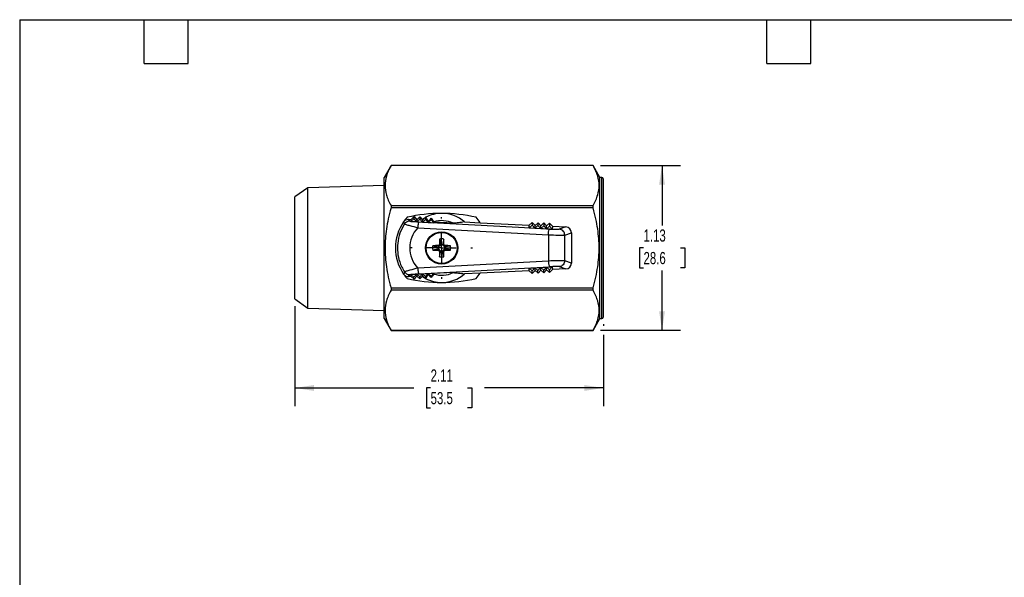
# Model space of a CAD drawing. Header units: inches. Extents: x 0.2 to 10.8, y 0.2 to 8.2.
# Tile 2 of 3: x 0.2 to 7, y 4.4 to 8.2. Entities that reach past the tile are written whole.
import ezdxf

# ---------------------------------------------------------------- set-up
doc = ezdxf.new("R2010")
doc.units = ezdxf.units.IN
doc.header["$MEASUREMENT"] = 0
doc.linetypes.add('SLD-Center', pattern=[0.75, 0.6, -0.05, 0.05, -0.05])
doc.linetypes.add('SLD-Solid', pattern=[0])
doc.layers.add('CENTER', color=40, linetype='SLD-Center')
doc.layers.add('DIMENSIONS', color=140, linetype='SLD-Solid', lineweight=25)
doc.layers.add('TEXT', color=140, linetype='SLD-Solid', lineweight=25)
doc.styles.add('SLDTEXTSTYLE0', font='TXT', dxfattribs={"width": 0.7})
doc.dimstyles.new('SLDDIMSTYLE2', dxfattribs={"dimtxt": 0.084961, "dimasz": 0.13, "dimexe": 0, "dimexo": 0.0625, "dimgap": 0.02124, "dimtad": 0, "dimtih": 1, "dimtoh": 1, "dimrnd": 1e-09, "dimzin": 12, "dimdsep": 46, "dimtxsty": 'SLDTEXTSTYLE0', "dimsah": 1, "dimcen": 0.09, "dimadec": 0, "dimazin": 3, "dimtfac": 1, "dimtofl": 0, "dimtmove": 0, "dimatfit": 3, "dimfxl": 0, "dimfrac": 2, "dimtolj": 1, "dimtzin": 12, "dimarcsym": 0})

# ---------------------------------------------------------------- blocks, each defined once
blk = doc.blocks.new('_D_7')
at = {"layer": 'DIMENSIONS'}
for p, q in [((4.214, 7.2534), (4.7594, 7.2534)), ((4.6344, 7.2534), (4.6344, 6.8446)), ((4.5081, 6.6905), (4.4796, 6.6905)), ((4.4796, 6.6905), (4.4796, 6.5555)), ((4.7606, 6.6905), (4.7891, 6.6905)), ((4.7891, 6.6905), (4.7891, 6.5555)), ((4.4796, 6.5555), (4.5081, 6.5555)), ((4.6344, 6.1276), (4.6344, 6.5365)), ((4.7891, 6.5555), (4.7606, 6.5555)), ((4.214, 6.1276), (4.7594, 6.1276))]:
    blk.add_line(p, q, dxfattribs=at)
for points in [[(4.6344, 7.2534), (4.6144, 7.1234), (4.6544, 7.1234)], [(4.6344, 6.1276), (4.6544, 6.2576), (4.6144, 6.2576)]]:
    blk.add_solid(points, dxfattribs=at)
at = {"layer": 'DIMENSIONS', "char_height": 0.08333, "attachment_point": 1, "style": 'SLDTEXTSTYLE0'}
for s, insert in [('1.13', (4.5081, 6.817)), ('28.6', (4.5081, 6.6629))]:
    blk.add_mtext(s, dxfattribs=dict(at, insert=insert))
blk = doc.blocks.new('_D_8')
at = {"layer": 'DIMENSIONS'}
for p, q in [((2.1279, 6.2921), (2.1279, 5.6088)), ((4.2342, 6.17), (4.2342, 6.1576)), ((4.2342, 6.0976), (4.2342, 5.6088)), ((2.1279, 5.7338), (2.9397, 5.7338)), ((3.0548, 5.7338), (3.0263, 5.7338)), ((3.0263, 5.7338), (3.0263, 5.5988)), ((3.3073, 5.7338), (3.3358, 5.7338)), ((3.3358, 5.7338), (3.3358, 5.5988)), ((4.2342, 5.7338), (3.4224, 5.7338)), ((3.0263, 5.5988), (3.0548, 5.5988)), ((3.3358, 5.5988), (3.3073, 5.5988))]:
    blk.add_line(p, q, dxfattribs=at)
for points in [[(2.1279, 5.7338), (2.2579, 5.7138), (2.2579, 5.7538)], [(4.2342, 5.7338), (4.1042, 5.7538), (4.1042, 5.7138)]]:
    blk.add_solid(points, dxfattribs=at)
at = {"layer": 'DIMENSIONS', "char_height": 0.08333, "attachment_point": 1, "style": 'SLDTEXTSTYLE0'}
for s, insert in [('2.11', (3.0548, 5.8603)), ('53.5', (3.0548, 5.7062))]:
    blk.add_mtext(s, dxfattribs=dict(at, insert=insert))
blk = doc.blocks.new('SW_CENTERMARKSYMBOL_1')
at = {"layer": 'CENTER', "color": 0}
for p, q in [((0, 0.2), (0, 0.2102)), ((0, 0), (0, 0.1)), ((-0.2, 0), (-0.2102, 0)), ((0, 0), (-0.1, 0)), ((0, 0), (0, -0.1)), ((0, 0), (0.1, 0)), ((0.2, 0), (0.2102, 0)), ((0, -0.2), (0, -0.2102))]:
    blk.add_line(p, q, dxfattribs=at)

msp = doc.modelspace()

# ---------------------------------------------------------------- linework, layer by layer
for p, q in [((2.7847, 7.2535), (2.7381, 7.1728)), ((4.164, 7.2535), (2.7847, 7.2535)), ((2.7847, 7.2535), (2.7847, 7.2534)), ((4.164, 7.2534), (2.7847, 7.2534)), ((4.2106, 7.1728), (4.164, 7.2535)), ((4.164, 7.2534), (4.164, 7.2535)), ((2.7381, 6.2082), (2.7381, 7.1728)), ((4.2224, 7.1728), (4.2106, 7.1728)), ((4.2106, 6.2082), (4.2106, 7.1728)), ((4.2224, 6.2082), (4.2224, 7.1728)), ((4.2342, 6.22), (4.2342, 7.161)), ((2.2166, 7.101), (2.1279, 7.0389)), ((2.7381, 7.1173), (2.2166, 7.101)), ((2.2166, 6.28), (2.2166, 7.101)), ((2.1279, 6.3421), (2.1279, 7.0389)), ((2.7847, 6.98), (2.7847, 6.964)), ((2.7847, 6.98), (4.164, 6.98)), ((4.164, 6.964), (2.7847, 6.964)), ((4.164, 6.964), (4.164, 6.98)), ((2.9049, 6.8863), (2.9212, 6.8856)), ((2.9204, 6.8709), (2.9411, 6.8896)), ((2.9204, 6.8711), (2.9212, 6.8856)), ((2.9212, 6.8856), (2.9418, 6.9042)), ((2.9228, 6.8708), (2.9598, 6.8689)), ((2.9418, 6.9042), (2.9411, 6.8896)), ((2.9411, 6.8896), (2.9598, 6.8689)), ((2.9418, 6.9042), (2.9605, 6.8836)), ((2.9598, 6.8689), (2.9804, 6.8874)), ((2.9605, 6.8836), (2.9598, 6.8689)), ((2.9598, 6.8689), (2.9991, 6.8667)), ((2.9605, 6.8836), (2.9811, 6.9023)), ((3.8658, 6.8195), (2.9743, 6.8673)), ((2.9811, 6.9023), (2.9804, 6.8874)), ((2.9804, 6.8874), (2.9991, 6.8667)), ((2.9811, 6.9023), (2.9964, 6.8854)), ((2.9964, 6.8854), (2.9997, 6.8802)), ((2.9991, 6.8667), (3.0197, 6.8853)), ((2.9997, 6.8802), (2.9991, 6.8667)), ((2.9991, 6.8667), (3.0384, 6.8646)), ((3.0187, 6.8988), (3.0204, 6.9004)), ((3.0204, 6.9004), (3.0197, 6.8853)), ((3.0197, 6.8853), (3.0384, 6.8646)), ((3.0204, 6.9004), (3.0208, 6.9)), ((3.0384, 6.8646), (3.059, 6.8832)), ((3.0387, 6.8715), (3.0384, 6.8646)), ((3.0384, 6.8646), (3.0777, 6.8625)), ((3.0595, 6.8931), (3.059, 6.8832)), ((3.059, 6.8832), (3.0777, 6.8625)), ((3.0778, 6.8655), (3.0777, 6.8625)), ((3.2094, 6.8591), (3.0777, 6.8655)), ((3.286, 6.8678), (3.3937, 6.8625)), ((3.3937, 6.8625), (3.7285, 6.8462)), ((3.7491, 6.8649), (3.7285, 6.8462)), ((3.7491, 6.8649), (3.7482, 6.8463)), ((3.7678, 6.8443), (3.7491, 6.8649)), ((3.7884, 6.863), (3.7678, 6.8443)), ((3.7884, 6.863), (3.7875, 6.8442)), ((3.8071, 6.8424), (3.7884, 6.863)), ((3.8278, 6.8611), (3.8071, 6.8424)), ((3.8278, 6.8611), (3.8268, 6.8421)), ((3.8465, 6.8405), (3.8278, 6.8611)), ((3.8671, 6.8592), (3.8465, 6.8405)), ((3.8671, 6.8592), (3.8661, 6.84)), ((3.8858, 6.8386), (3.8671, 6.8592)), ((2.9669, 6.828), (3.8584, 6.7802)), ((3.7276, 6.8277), (3.7482, 6.8463)), ((3.7276, 6.8277), (3.7285, 6.8462)), ((3.7276, 6.8277), (3.7669, 6.8256)), ((3.7482, 6.8463), (3.7669, 6.8256)), ((3.7669, 6.8256), (3.7678, 6.8443)), ((3.7669, 6.8256), (3.7875, 6.8442)), ((3.7669, 6.8256), (3.8062, 6.8235)), ((3.7875, 6.8442), (3.8062, 6.8235)), ((3.8062, 6.8235), (3.8071, 6.8424)), ((3.8062, 6.8235), (3.8268, 6.8421)), ((3.8062, 6.8235), (3.8455, 6.8214)), ((3.8268, 6.8421), (3.8455, 6.8214)), ((3.8455, 6.8214), (3.8465, 6.8405)), ((3.8455, 6.8214), (3.8661, 6.84)), ((3.8455, 6.8214), (3.8848, 6.8193)), ((3.8661, 6.84), (3.8848, 6.8193)), ((3.8858, 6.8386), (3.8848, 6.8193)), ((3.8858, 6.8386), (3.9782, 6.8341)), ((3.9782, 6.8341), (3.9328, 6.8181)), ((3.9701, 6.7788), (4.0157, 6.7948)), ((4.0157, 6.7948), (4.0157, 6.5862)), ((3.8584, 6.7802), (3.8584, 6.6008)), ((3.9701, 6.6022), (3.9701, 6.7788)), ((3.1065, 6.7063), (3.1065, 6.6977)), ((3.1073, 6.6974), (3.1065, 6.6974)), ((3.1065, 6.684), (3.1075, 6.6842)), ((3.1065, 6.6753), (3.1065, 6.684)), ((3.1147, 6.7144), (3.1232, 6.7144)), ((3.1147, 6.6672), (3.1234, 6.6672)), ((3.1234, 6.6672), (3.1236, 6.6682)), ((3.1236, 6.6678), (3.1236, 6.6672)), ((3.1457, 6.6672), (3.137, 6.6672)), ((3.1457, 6.7144), (3.1371, 6.7144)), ((3.1538, 6.7063), (3.1538, 6.6978)), ((3.1538, 6.6753), (3.1538, 6.6839)), ((3.8584, 6.6008), (2.9669, 6.553)), ((4.0157, 6.5862), (3.9701, 6.6022)), ((2.9743, 6.5137), (3.8658, 6.5615)), ((3.2094, 6.5219), (3.0777, 6.5155)), ((3.7285, 6.5348), (3.3937, 6.5185)), ((3.7276, 6.5533), (3.7669, 6.5554)), ((3.7285, 6.5348), (3.7276, 6.5533)), ((3.7482, 6.5347), (3.7276, 6.5533)), ((3.7285, 6.5348), (3.7491, 6.5161)), ((3.7669, 6.5554), (3.7482, 6.5347)), ((3.7491, 6.5161), (3.7482, 6.5347)), ((3.7491, 6.5161), (3.7678, 6.5367)), ((3.7669, 6.5554), (3.8062, 6.5576)), ((3.7875, 6.5369), (3.7669, 6.5554)), ((3.7678, 6.5367), (3.7669, 6.5554)), ((3.7678, 6.5367), (3.7884, 6.518)), ((3.8062, 6.5576), (3.7875, 6.5369)), ((3.7884, 6.518), (3.7875, 6.5369)), ((3.7884, 6.518), (3.8071, 6.5386)), ((3.8062, 6.5576), (3.8455, 6.5597)), ((3.8268, 6.539), (3.8062, 6.5576)), ((3.8071, 6.5386), (3.8062, 6.5576)), ((3.8071, 6.5386), (3.8278, 6.5199)), ((3.8455, 6.5597), (3.8268, 6.539)), ((3.8278, 6.5199), (3.8268, 6.539)), ((3.8278, 6.5199), (3.8465, 6.5405)), ((3.8455, 6.5597), (3.8848, 6.5618)), ((3.8661, 6.5411), (3.8455, 6.5597)), ((3.8465, 6.5405), (3.8455, 6.5597)), ((3.8465, 6.5405), (3.8671, 6.5218)), ((3.8848, 6.5618), (3.8661, 6.5411)), ((3.8671, 6.5218), (3.8661, 6.5411)), ((3.8671, 6.5218), (3.8858, 6.5425)), ((3.8848, 6.5618), (3.8858, 6.5425)), ((3.9782, 6.547), (3.8858, 6.5425)), ((3.9328, 6.5629), (3.9782, 6.547)), ((2.9212, 6.4955), (2.9049, 6.4947)), ((2.9411, 6.4915), (2.9204, 6.5101)), ((2.9212, 6.4955), (2.9204, 6.51)), ((2.9212, 6.4955), (2.9418, 6.4768)), ((2.9228, 6.5102), (2.9598, 6.5122)), ((2.9598, 6.5122), (2.9411, 6.4915)), ((2.9418, 6.4768), (2.9411, 6.4915)), ((2.9418, 6.4768), (2.9605, 6.4974)), ((2.9598, 6.5122), (2.9991, 6.5143)), ((2.9804, 6.4936), (2.9598, 6.5122)), ((2.9598, 6.5122), (2.9605, 6.4974)), ((2.9605, 6.4974), (2.9811, 6.4787)), ((2.9991, 6.5143), (2.9804, 6.4936)), ((2.9811, 6.4787), (2.9804, 6.4936)), ((2.9811, 6.4787), (2.9964, 6.4956)), ((2.9997, 6.5008), (2.9964, 6.4956)), ((2.9991, 6.5143), (3.0384, 6.5164)), ((3.0197, 6.4957), (2.9991, 6.5143)), ((2.9991, 6.5143), (2.9997, 6.5008)), ((3.0187, 6.4822), (3.0204, 6.4806)), ((3.0384, 6.5164), (3.0197, 6.4957)), ((3.0204, 6.4806), (3.0197, 6.4957)), ((3.0204, 6.4806), (3.0208, 6.4811)), ((3.0384, 6.5164), (3.0777, 6.5185)), ((3.059, 6.4978), (3.0384, 6.5164)), ((3.0384, 6.5164), (3.0387, 6.5096)), ((3.0777, 6.5185), (3.059, 6.4978)), ((3.0595, 6.4879), (3.059, 6.4978)), ((3.0777, 6.5185), (3.0778, 6.5155)), ((3.3937, 6.5185), (3.286, 6.5132)), ((2.7847, 6.4171), (4.164, 6.4171)), ((2.7847, 6.4171), (2.7847, 6.401)), ((4.164, 6.401), (2.7847, 6.401)), ((4.164, 6.401), (4.164, 6.4171)), ((2.1279, 6.3421), (2.2166, 6.28)), ((2.2166, 6.28), (2.7381, 6.2638)), ((2.7381, 6.2082), (2.7847, 6.1275)), ((4.164, 6.1275), (4.2106, 6.2082)), ((4.2106, 6.2082), (4.2224, 6.2082)), ((2.7847, 6.1276), (2.7847, 6.1275)), ((2.7847, 6.1276), (4.164, 6.1276)), ((2.7847, 6.1275), (4.164, 6.1275)), ((4.164, 6.1275), (4.164, 6.1276))]:
    msp.add_line(p, q)
at = {"flags": 128}
for points in [[(2.9964, 6.8854), (3.0071, 6.8923), (3.0189, 6.8991)], [(3.0208, 6.9), (3.0261, 6.8915), (3.0312, 6.8834), (3.0387, 6.8715)], [(3.1065, 6.6977), (3.1072, 6.6975), (3.1077, 6.6974)], [(3.1232, 6.7144), (3.1234, 6.7135), (3.1236, 6.7128)], [(3.137, 6.6672), (3.1369, 6.6679), (3.1368, 6.6684)], [(3.1538, 6.6839), (3.1529, 6.6841), (3.1522, 6.6842)], [(3.0189, 6.482), (3.0071, 6.4887), (2.9964, 6.4956)], [(3.0387, 6.5096), (3.034, 6.502), (3.0291, 6.4942), (3.025, 6.4877), (3.0208, 6.4811)]]:
    msp.add_lwpolyline(points, dxfattribs=at)
for radius in [0.1102, 0.1083, 0.1061]:
    msp.add_circle((3.1299, 6.6905), radius)
for centre, radius, start, end in [((4.2224, 7.161), 0.0118, 0, 90), ((3.1299, 5.8834), 1.0433, 90, 103.03584), ((3.1299, 6.6905), 0.2362, 90, 117.50706), ((3.1299, 6.6905), 0.2362, 48.62943, 90), ((3.1299, 5.8834), 1.0433, 76.96416, 90), ((3.1299, 6.6905), 0.315, 145.39355, 214.60645), ((3.1299, 6.6905), 0.315, 138.34574, 145.39355), ((3.1299, 6.6905), 0.1864, 64.75294, 107.11848), ((3.1299, 6.6905), 0.315, 33.10551, 41.65426), ((4.8322, 6.6918), 1.7177, 178.02763, 179.24485), ((3.1299, 6.6905), 0.0621, 76.07493, 103.35532), ((1.4275, 6.6918), 1.7183, 0.7551, 1.96702), ((3.1299, 6.6905), 0.0621, 166.07493, 193.35532), ((3.1286, 8.3939), 1.7187, 268.02789, 269.26435), ((3.1286, 4.9871), 1.7194, 90.73561, 91.96676), ((3.1299, 6.6905), 0.0232, 162.68426, 195.77004), ((4.8333, 6.6893), 1.7187, 180.73565, 181.97211), ((3.1299, 6.6905), 0.0232, 72.68426, 105.77004), ((3.1299, 6.6905), 0.0232, 254.22996, 287.31574), ((1.4264, 6.6893), 1.7194, 358.03324, 359.26439), ((3.1299, 6.6905), 0.0232, 344.22996, 17.31574), ((3.1311, 4.9882), 1.7183, 88.03298, 89.2449), ((3.1312, 8.3928), 1.7177, 270.75515, 271.97237), ((3.1299, 6.6905), 0.0621, 346.64468, 13.92507), ((3.1299, 6.6905), 0.0621, 256.64468, 283.92507), ((3.1299, 6.6905), 0.1864, 252.88152, 295.24706), ((3.1299, 6.6905), 0.315, 214.60645, 221.65426), ((3.1299, 7.4976), 1.0433, 256.96416, 270), ((3.1299, 6.6905), 0.2362, 242.49294, 270), ((3.1299, 6.6905), 0.2362, 270, 311.37057), ((3.1299, 7.4976), 1.0433, 270, 283.03584), ((3.1299, 6.6905), 0.315, 318.34574, 326.89449), ((4.2224, 6.22), 0.0118, 270, 0)]:
    msp.add_arc(centre, radius, start, end)
for centre, major_axis, ratio, start_param, end_param in [((3.1152, 6.6905), (0.2022, 0), 0.999988, 2.393746, 3.88944), ((3.874, 6.8212), (0.0591, -0.0029), 0.034879, 4.574463, 6.19762), ((3.9762, 6.7947), (0.0373, 0.0131), 0.995729, 5.94703, 7.46633), ((3.874, 6.5598), (0.0591, 0.0029), 0.034879, 0.085566, 1.708722), ((3.9762, 6.5863), (0.0373, -0.0131), 0.995729, 5.10004, 6.61934)]:
    msp.add_ellipse(centre, major_axis=major_axis, ratio=ratio, start_param=start_param, end_param=end_param)
for points, knots in [([(2.7847, 7.2534), (2.7701, 7.2274), (2.7601, 7.2039), (2.7469, 7.1592), (2.7438, 7.138), (2.7438, 7.0954), (2.7469, 7.0742), (2.7601, 7.0295), (2.7701, 7.0061), (2.7847, 6.98)], [0, 0, 0, 0, 0.25, 0.25, 0.5, 0.5, 0.75, 0.75, 1, 1, 1, 1]), ([(4.164, 6.98), (4.1786, 7.0061), (4.1886, 7.0295), (4.2018, 7.0742), (4.2049, 7.0954), (4.2049, 7.138), (4.2018, 7.1592), (4.1886, 7.2039), (4.1786, 7.2274), (4.164, 7.2534)], [0, 0, 0, 0, 0.25, 0.25, 0.5, 0.5, 0.75, 0.75, 1, 1, 1, 1]), ([(2.7847, 6.964), (2.7701, 6.9118), (2.7601, 6.8649), (2.7469, 6.7755), (2.7438, 6.733), (2.7438, 6.648), (2.7469, 6.6055), (2.7601, 6.5161), (2.7701, 6.4692), (2.7847, 6.4171)], [0, 0, 0, 0, 0.25, 0.25, 0.5, 0.5, 0.75, 0.75, 1, 1, 1, 1]), ([(4.164, 6.4171), (4.1786, 6.4692), (4.1886, 6.5161), (4.2018, 6.6055), (4.2049, 6.648), (4.2049, 6.733), (4.2018, 6.7755), (4.1886, 6.8649), (4.1786, 6.9118), (4.164, 6.964)], [0, 0, 0, 0, 0.25, 0.25, 0.5, 0.5, 0.75, 0.75, 1, 1, 1, 1]), ([(2.8706, 6.8694), (2.8744, 6.8749), (2.8796, 6.8794), (2.8915, 6.8853), (2.8982, 6.8867), (2.9049, 6.8863)], [0, 0, 0, 0, 0.5, 0.5, 1, 1, 1, 1]), ([(2.9119, 6.8725), (2.9041, 6.8728), (2.8903, 6.8693), (2.8802, 6.8595), (2.877, 6.8546)], [0, 0, 0, 0, 0.571429, 1, 1, 1, 1]), ([(2.9743, 6.8673), (2.9644, 6.8679), (2.9546, 6.8685), (2.9368, 6.8696), (2.9288, 6.8703), (2.9228, 6.8708)], [0, 0, 0, 0, 0.5, 0.5, 1, 1, 1, 1]), ([(2.9743, 6.8673), (2.9729, 6.8671), (2.9713, 6.8627), (2.9685, 6.8482), (2.9674, 6.8382), (2.9669, 6.828)], [0, 0, 0, 0, 0.5, 0.5, 1, 1, 1, 1]), ([(3.075, 6.8687), (3.075, 6.8687), (3.075, 6.8686), (3.0751, 6.8685), (3.0752, 6.8684), (3.0753, 6.8683), (3.0754, 6.8681), (3.0756, 6.8679), (3.0759, 6.8676), (3.0762, 6.8673), (3.0766, 6.8668), (3.0771, 6.8663), (3.0775, 6.8657), (3.0776, 6.8657), (3.0776, 6.8656), (3.0777, 6.8655)], [0, 0, 0, 0, 0.0000289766, 0.0000289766, 0.0000289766, 0.0000541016, 0.0000541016, 0.0000541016, 0.0000932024, 0.0000932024, 0.0000932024, 0.0001500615, 0.0001500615, 0.0001500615, 0.0001568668, 0.0001568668, 0.0001568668, 0.0001568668]), ([(3.286, 6.8678), (3.2711, 6.8657), (3.2576, 6.8639), (3.2323, 6.8611), (3.2206, 6.86), (3.2094, 6.8591)], [0, 0, 0, 0, 0.5, 0.5, 1, 1, 1, 1]), ([(2.8771, 6.8545), (2.8514, 6.815), (2.8202, 6.728), (2.833, 6.6103), (2.863, 6.5481), (2.877, 6.5265)], [-0.578164, -0.578164, -0.578164, -0.578164, -0.106835, 0.320506, 0.578157, 0.578157, 0.578157, 0.578157]), ([(2.877, 6.8546), (2.8771, 6.8538), (2.8848, 6.8509), (2.9175, 6.842), (2.9488, 6.8334), (2.9669, 6.828)], [0, 0, 0, 0, 0.0678268, 0.1356535, 0.2373937, 0.2373937, 0.2373937, 0.2373937]), ([(3.8584, 6.7802), (3.8589, 6.7904), (3.86, 6.8004), (3.8627, 6.8149), (3.8643, 6.8193), (3.8658, 6.8195)], [0, 0, 0, 0, 0.5, 0.5, 1, 1, 1, 1]), ([(3.9701, 6.7788), (3.9701, 6.7874), (3.9634, 6.8073), (3.9442, 6.8176), (3.9328, 6.8181)], [0, 0, 0, 0, 0.428571, 1, 1, 1, 1]), ([(3.1155, 6.7509), (3.1163, 6.7472), (3.117, 6.7441), (3.1181, 6.7387), (3.1186, 6.7364), (3.1199, 6.7304), (3.1205, 6.7274), (3.1215, 6.7224), (3.122, 6.7205), (3.1227, 6.7171), (3.123, 6.7157), (3.1232, 6.7144)], [0, 0, 0, 0, 0.125, 0.125, 0.25, 0.25, 0.5, 0.5, 0.75, 0.75, 1, 1, 1, 1]), ([(3.1448, 6.7508), (3.144, 6.7471), (3.1434, 6.744), (3.1423, 6.7387), (3.1418, 6.7364), (3.1405, 6.7304), (3.1399, 6.7275), (3.1388, 6.7225), (3.1384, 6.7205), (3.1377, 6.7171), (3.1374, 6.7157), (3.1371, 6.7144)], [0, 0, 0, 0, 0.125, 0.125, 0.25, 0.25, 0.5, 0.5, 0.75, 0.75, 1, 1, 1, 1]), ([(3.8584, 6.7802), (3.881, 6.7795), (3.9365, 6.7781), (3.9675, 6.7783), (3.9701, 6.7788)], [-0.535338, -0.535338, -0.535338, -0.535338, 0.1603, 1.087818, 1.087818, 1.087818, 1.087818]), ([(3.0695, 6.6762), (3.0734, 6.677), (3.0766, 6.6777), (3.0821, 6.6788), (3.0844, 6.6793), (3.0905, 6.6806), (3.0936, 6.6813), (3.0986, 6.6823), (3.1005, 6.6827), (3.1039, 6.6834), (3.1053, 6.6837), (3.1065, 6.684)], [0, 0, 0, 0, 0.125, 0.125, 0.25, 0.25, 0.5, 0.5, 0.75, 0.75, 1, 1, 1, 1]), ([(3.0696, 6.7055), (3.0735, 6.7046), (3.0766, 6.704), (3.0821, 6.7028), (3.0844, 6.7023), (3.0905, 6.701), (3.0935, 6.7004), (3.0985, 6.6994), (3.1005, 6.6989), (3.1039, 6.6982), (3.1053, 6.6979), (3.1065, 6.6977)], [0, 0, 0, 0, 0.125, 0.125, 0.25, 0.25, 0.5, 0.5, 0.75, 0.75, 1, 1, 1, 1]), ([(3.1065, 6.7063), (3.1087, 6.7064), (3.1108, 6.7072), (3.1137, 6.7102), (3.1146, 6.7123), (3.1147, 6.7144)], [0, 0, 0, 0, 0.5, 0.5, 1, 1, 1, 1]), ([(3.1147, 6.6672), (3.1146, 6.6677), (3.1145, 6.6688), (3.1139, 6.6708), (3.1124, 6.673), (3.1102, 6.6745), (3.1081, 6.6752), (3.1071, 6.6753), (3.1065, 6.6753)], [0, 0, 0, 0, 0.125385, 0.250641, 0.5, 0.749358, 0.874553, 1, 1, 1, 1]), ([(3.1071, 6.6842), (3.1081, 6.6835), (3.1091, 6.6828), (3.111, 6.6813), (3.1117, 6.6808), (3.1129, 6.6798), (3.1134, 6.6794), (3.1143, 6.6786), (3.1146, 6.6783), (3.1153, 6.6776), (3.1157, 6.6772), (3.1171, 6.6759), (3.1177, 6.6751), (3.1188, 6.674), (3.1192, 6.6735), (3.1202, 6.6723), (3.1207, 6.6716), (3.1222, 6.6698), (3.1229, 6.6687), (3.1236, 6.6677)], [0, 0, 0, 0, 0.25, 0.25, 0.375, 0.375, 0.4375, 0.4375, 0.46875, 0.46875, 0.5, 0.5, 0.5625, 0.5625, 0.625, 0.625, 0.75, 0.75, 1, 1, 1, 1]), ([(3.1235, 6.7133), (3.1229, 6.7123), (3.1221, 6.7113), (3.1207, 6.7095), (3.1201, 6.7089), (3.1191, 6.7076), (3.1187, 6.7072), (3.1176, 6.7061), (3.1169, 6.7053), (3.1152, 6.7037), (3.1145, 6.703), (3.1134, 6.7021), (3.113, 6.7017), (3.1117, 6.7007), (3.1111, 6.7002), (3.1092, 6.6988), (3.1082, 6.6981), (3.1073, 6.6974)], [0, 0, 0, 0, 0.25, 0.25, 0.375, 0.375, 0.4375, 0.4375, 0.5, 0.5, 0.5625, 0.5625, 0.625, 0.625, 0.75, 0.75, 1, 1, 1, 1]), ([(3.1155, 6.6301), (3.1164, 6.634), (3.117, 6.6372), (3.1182, 6.6427), (3.1187, 6.645), (3.12, 6.6512), (3.1206, 6.6542), (3.1217, 6.6592), (3.1221, 6.6612), (3.1228, 6.6646), (3.1231, 6.666), (3.1234, 6.6672)], [0, 0, 0, 0, 0.125, 0.125, 0.25, 0.25, 0.5, 0.5, 0.75, 0.75, 1, 1, 1, 1]), ([(3.1524, 6.6975), (3.1515, 6.6981), (3.1506, 6.6988), (3.1488, 6.7002), (3.1481, 6.7007), (3.1469, 6.7018), (3.1465, 6.7021), (3.1454, 6.7031), (3.1447, 6.7038), (3.1431, 6.7054), (3.1425, 6.7061), (3.1415, 6.7072), (3.1411, 6.7076), (3.1401, 6.7088), (3.1396, 6.7094), (3.1382, 6.7112), (3.1375, 6.7122), (3.1368, 6.7131)], [0, 0, 0, 0, 0.25, 0.25, 0.375, 0.375, 0.4375, 0.4375, 0.5, 0.5, 0.5625, 0.5625, 0.625, 0.625, 0.75, 0.75, 1, 1, 1, 1]), ([(3.1368, 6.6679), (3.1374, 6.6689), (3.1381, 6.6699), (3.1395, 6.6718), (3.1401, 6.6724), (3.1411, 6.6737), (3.1415, 6.6741), (3.1425, 6.6752), (3.1432, 6.676), (3.1448, 6.6777), (3.1455, 6.6784), (3.1466, 6.6794), (3.1471, 6.6798), (3.1483, 6.6808), (3.1489, 6.6813), (3.1507, 6.6828), (3.1517, 6.6835), (3.1526, 6.6842)], [0, 0, 0, 0, 0.25, 0.25, 0.375, 0.375, 0.4375, 0.4375, 0.5, 0.5, 0.5625, 0.5625, 0.625, 0.625, 0.75, 0.75, 1, 1, 1, 1]), ([(3.1448, 6.6303), (3.144, 6.6341), (3.1433, 6.6373), (3.1422, 6.6427), (3.1417, 6.645), (3.1404, 6.6511), (3.1398, 6.6541), (3.1387, 6.6592), (3.1383, 6.6612), (3.1376, 6.6646), (3.1373, 6.666), (3.137, 6.6672)], [0, 0, 0, 0, 0.125, 0.125, 0.25, 0.25, 0.5, 0.5, 0.75, 0.75, 1, 1, 1, 1]), ([(3.1457, 6.7144), (3.1457, 6.7123), (3.1466, 6.7102), (3.1496, 6.7072), (3.1517, 6.7063), (3.1538, 6.7063)], [0, 0, 0, 0, 0.5, 0.5, 1, 1, 1, 1]), ([(3.1538, 6.6753), (3.1517, 6.6753), (3.1496, 6.6744), (3.1466, 6.6714), (3.1457, 6.6693), (3.1457, 6.6672)], [0, 0, 0, 0, 0.5, 0.5, 1, 1, 1, 1]), ([(3.1901, 6.7055), (3.1864, 6.7047), (3.1834, 6.704), (3.1781, 6.7029), (3.1758, 6.7024), (3.1698, 6.7012), (3.1668, 6.7005), (3.1618, 6.6995), (3.1599, 6.6991), (3.1564, 6.6983), (3.155, 6.6981), (3.1538, 6.6978)], [0, 0, 0, 0, 0.125, 0.125, 0.25, 0.25, 0.5, 0.5, 0.75, 0.75, 1, 1, 1, 1]), ([(3.1903, 6.6762), (3.1865, 6.677), (3.1834, 6.6776), (3.1781, 6.6787), (3.1758, 6.6792), (3.1698, 6.6805), (3.1668, 6.6811), (3.1618, 6.6822), (3.1598, 6.6826), (3.1564, 6.6833), (3.155, 6.6836), (3.1538, 6.6839)], [0, 0, 0, 0, 0.125, 0.125, 0.25, 0.25, 0.5, 0.5, 0.75, 0.75, 1, 1, 1, 1]), ([(3.9701, 6.6022), (3.9675, 6.6027), (3.9365, 6.6029), (3.881, 6.6015), (3.8584, 6.6008)], [-1.087818, -1.087818, -1.087818, -1.087818, -0.1603, 0.535338, 0.535338, 0.535338, 0.535338]), ([(3.8584, 6.6008), (3.8588, 6.5921), (3.8609, 6.5719), (3.8641, 6.5618), (3.8658, 6.5615)], [0, 0, 0, 0, 0.428571, 1, 1, 1, 1]), ([(3.9701, 6.6022), (3.9701, 6.5922), (3.9661, 6.5823), (3.9524, 6.5679), (3.9427, 6.5634), (3.9328, 6.5629)], [0, 0, 0, 0, 0.5, 0.5, 1, 1, 1, 1]), ([(2.9669, 6.553), (2.9488, 6.5476), (2.9175, 6.5391), (2.8848, 6.5301), (2.8771, 6.5272), (2.877, 6.5265)], [0, 0, 0, 0, 0.1017402, 0.1695669, 0.2373937, 0.2373937, 0.2373937, 0.2373937]), ([(2.877, 6.5265), (2.8802, 6.5215), (2.8903, 6.5117), (2.9041, 6.5082), (2.9119, 6.5086)], [0, 0, 0, 0, 0.428571, 1, 1, 1, 1]), ([(2.9669, 6.553), (2.9674, 6.5429), (2.9685, 6.5328), (2.9713, 6.5183), (2.9729, 6.514), (2.9743, 6.5137)], [0, 0, 0, 0, 0.5, 0.5, 1, 1, 1, 1]), ([(3.2094, 6.5219), (3.2206, 6.5211), (3.2323, 6.52), (3.2576, 6.5171), (3.2711, 6.5154), (3.286, 6.5132)], [0, 0, 0, 0, 0.5, 0.5, 1, 1, 1, 1]), ([(2.8706, 6.5116), (2.8744, 6.5061), (2.8796, 6.5017), (2.8915, 6.4958), (2.8982, 6.4944), (2.9049, 6.4947)], [0, 0, 0, 0, 0.5, 0.5, 1, 1, 1, 1]), ([(2.9228, 6.5102), (2.9288, 6.5108), (2.9368, 6.5114), (2.9546, 6.5126), (2.9644, 6.5132), (2.9743, 6.5137)], [0, 0, 0, 0, 0.5, 0.5, 1, 1, 1, 1]), ([(3.0777, 6.5155), (3.077, 6.5147), (3.0764, 6.514), (3.0754, 6.5128), (3.075, 6.5124), (3.075, 6.5123)], [0, 0, 0, 0, 0.5, 0.5, 1, 1, 1, 1]), ([(2.7847, 6.401), (2.7701, 6.375), (2.7601, 6.3515), (2.7469, 6.3068), (2.7438, 6.2856), (2.7438, 6.2431), (2.7469, 6.2218), (2.7601, 6.1771), (2.7701, 6.1537), (2.7847, 6.1276)], [0, 0, 0, 0, 0.25, 0.25, 0.5, 0.5, 0.75, 0.75, 1, 1, 1, 1]), ([(4.164, 6.1276), (4.1786, 6.1537), (4.1886, 6.1771), (4.2018, 6.2218), (4.2049, 6.2431), (4.2049, 6.2856), (4.2018, 6.3068), (4.1886, 6.3515), (4.1786, 6.375), (4.164, 6.401)], [0, 0, 0, 0, 0.25, 0.25, 0.5, 0.5, 0.75, 0.75, 1, 1, 1, 1])]:
    msp.add_open_spline(points, degree=3, knots=knots)
for points in [[(2.8706, 6.8694), (2.8727, 6.8645), (2.8748, 6.8595), (2.877, 6.8546)], [(2.9119, 6.8725), (2.9095, 6.8771), (2.9072, 6.8817), (2.9049, 6.8863)], [(2.9205, 6.8711), (2.9152, 6.8716), (2.9121, 6.8721), (2.9119, 6.8725)], [(2.9204, 6.8711), (2.9204, 6.871), (2.9204, 6.871), (2.9204, 6.8709)], [(2.9204, 6.8709), (2.9212, 6.8709), (2.922, 6.8709), (2.9228, 6.8708)], [(2.9997, 6.8802), (3.006, 6.8862), (3.0123, 6.8924), (3.0187, 6.8988)], [(3.0387, 6.8715), (3.0454, 6.8783), (3.0523, 6.8854), (3.0595, 6.8931)], [(3.0595, 6.8931), (3.065, 6.8844), (3.0702, 6.8763), (3.075, 6.8687)], [(3.1371, 6.7144), (3.137, 6.7138), (3.1369, 6.7132), (3.1368, 6.7127)], [(3.1538, 6.6978), (3.1532, 6.6977), (3.1526, 6.6975), (3.152, 6.6974)], [(2.877, 6.5265), (2.8748, 6.5215), (2.8727, 6.5166), (2.8706, 6.5116)], [(2.9049, 6.4947), (2.9072, 6.4993), (2.9095, 6.5039), (2.9119, 6.5086)], [(2.9119, 6.5086), (2.9121, 6.5089), (2.9152, 6.5094), (2.9205, 6.51)], [(2.9228, 6.5102), (2.922, 6.5101), (2.9212, 6.5101), (2.9204, 6.5101)], [(2.9204, 6.5101), (2.9204, 6.51), (2.9204, 6.51), (2.9204, 6.51)], [(3.0187, 6.4822), (3.0123, 6.4887), (3.006, 6.4948), (2.9997, 6.5008)], [(3.0595, 6.4879), (3.0523, 6.4956), (3.0454, 6.5028), (3.0387, 6.5096)], [(3.075, 6.5123), (3.0702, 6.5048), (3.065, 6.4967), (3.0595, 6.4879)]]:
    msp.add_open_spline(points, degree=3)
at = {"layer": 'TEXT'}
for p, q in [((0.25, 8.25), (10.75, 8.25)), ((0.25, 8.25), (0.25, 0.25)), ((1.1, 7.95), (1.1, 8.25)), ((1.4, 7.95), (1.4, 8.25)), ((5.35, 7.95), (5.35, 8.25)), ((5.65, 7.95), (5.65, 8.25)), ((1.1, 7.95), (1.4, 7.95)), ((5.35, 7.95), (5.65, 7.95))]:
    msp.add_line(p, q, dxfattribs=at)

# ---------------------------------------------------------------- block references
at = {"layer": 'CENTER'}
msp.add_blockref('SW_CENTERMARKSYMBOL_1', (3.1299, 6.6905), dxfattribs=at)

# ---------------------------------------------------------------- dimensions: what is measured, and where the dimension line sits
at = {"layer": 'DIMENSIONS'}
dim = msp.add_linear_dim(base=(4.6344, 6.1276), p1=(4.164, 7.2534), p2=(4.164, 6.1276), angle=90, dimstyle='SLDDIMSTYLE2', dxfattribs=at)
dim.commit()
dim.dimension.update_dxf_attribs({"geometry": '_D_7', "text_midpoint": (4.6344, 6.6905), "dimtype": 160})
dim = msp.add_linear_dim(base=(2.1279, 5.7338), p1=(4.2342, 6.22), p2=(2.1279, 6.3421), dimstyle='SLDDIMSTYLE2', dxfattribs=at)
dim.commit()
dim.dimension.update_dxf_attribs({"geometry": '_D_8', "text_midpoint": (3.1811, 5.7338), "dimtype": 160})

doc.saveas('drawing.dxf')
